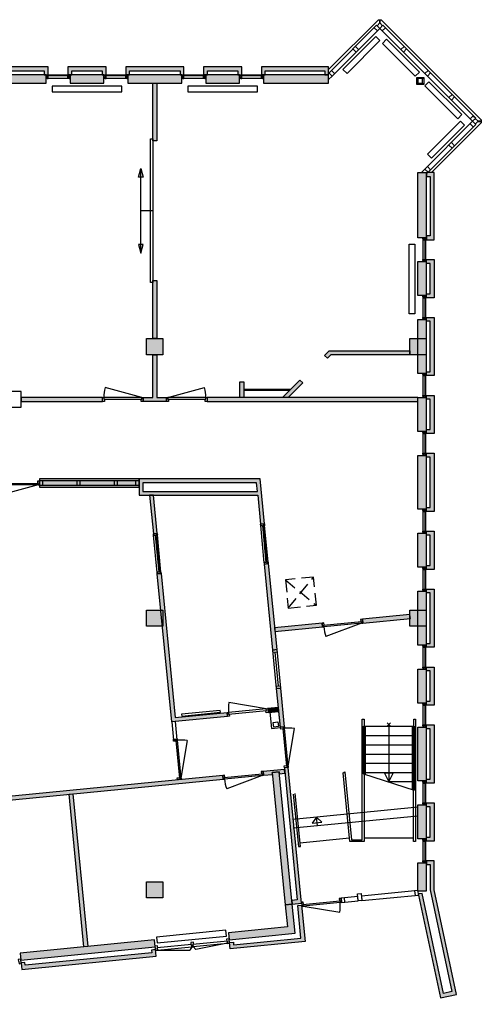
# Model space of a CAD drawing. Header units: millimetres. Extents: x 64796 to 111488, y -29982 to -2511.
# Tile 3 of 3: x 99581 to 111488, y -27883 to -2511. Entities that reach past the tile are written whole.
import ezdxf

# ---------------------------------------------------------------- set-up
doc = ezdxf.new("R2010")
doc.units = ezdxf.units.MM
doc.header["$LTSCALE"] = 100
for name, pattern in [('DASHDOTX2', [50.8, 25.4, -12.7, 0, -12.7]), ('DASHED2', [9.525, 6.35, -3.175]), ('HIDDEN2', [4.7625, 3.175, -1.5875])]:
    doc.linetypes.add(name, pattern=pattern)
for name, color, linetype in [('AA21----_BUITENWAND', 252, 'Continuous'), ('AA22----_BINNENWAND', 254, 'Continuous'), ('AA28----_KONSTRUKTIE', 8, 'Continuous'), ('AL21----_BUITENWAND', 3, 'Continuous'), ('AL22----_BINNENWAND', 2, 'Continuous'), ('AL24----_TRAPPEN', 7, 'Continuous'), ('AL28----_KONSTRUKTIE', 3, 'Continuous'), ('AL31----_BUITENKOZIJNEN', 1, 'Continuous'), ('AL32----_BINNENKOZIJNEN', 7, 'Continuous'), ('AL33----_VLOEROPENINGEN', 8, 'HIDDEN2'), ('AL51----_RADIATOREN', 8, 'Continuous')]:
    doc.layers.add(name, color=color, linetype=linetype)

# ---------------------------------------------------------------- blocks, each defined once
blk = doc.blocks.new('*U8')
at = {"layer": 'AL32----_BINNENKOZIJNEN'}
for points in [[(-1050, -50), (-1015, -50), (-1015, -9), (-1000, -9), (-1000, 50), (-1050, 50)], [(-50, 50), (-50, -9), (-35, -9), (-35, -50), (0, -50), (0, 50)], [(-1015, -9), (-35, -9), (-35, -50), (-1015, -50)]]:
    blk.add_lwpolyline(points, close=True, dxfattribs=at)
blk.add_lwpolyline([(-35, -50), (-982, -304)], dxfattribs=at)
blk.add_arc((-35, -50), 980, 179.9962, 195, dxfattribs=at)
blk = doc.blocks.new('*U6')
at = {"layer": 'AL32----_BINNENKOZIJNEN'}
blk.add_lwpolyline([(-35, 50), (-982, 304)], dxfattribs=at)
for points in [[(-1050, 50), (-1015, 50), (-1015, 9), (-1000, 9), (-1000, -50), (-1050, -50)], [(-1015, 9), (-35, 9), (-35, 50), (-1015, 50)], [(-50, -50), (-50, 9), (-35, 9), (-35, 50), (0, 50), (0, -50)]]:
    blk.add_lwpolyline(points, close=True, dxfattribs=at)
blk.add_arc((-35, 50), 980, 165, 180.0038, dxfattribs=at)
blk = doc.blocks.new('*U10')
at = {"layer": 'AL32----_BINNENKOZIJNEN'}
for points in [[(-1030, -50), (-995, -50), (-995, -9), (-980, -9), (-980, 50), (-1030, 50)], [(-1030, 50), (-995, 50), (-995, 9), (-980, 9), (-980, -50), (-1030, -50)], [(-995, 9), (-35, 9), (-35, 50), (-995, 50)], [(-50, 50), (-50, -9), (-35, -9), (-35, -50), (0, -50), (0, 50)], [(-50, -50), (-50, 9), (-35, 9), (-35, 50), (0, 50), (0, -50)], [(-995, -9), (-35, -9), (-35, -50), (-995, -50)]]:
    blk.add_lwpolyline(points, close=True, dxfattribs=at)
blk = doc.blocks.new('*U13')
at = {"layer": 'AL31----_BUITENKOZIJNEN'}
for points in [[(-1030, -50), (-995, -50), (-995, -9), (-980, -9), (-980, 50), (-1030, 50)], [(-50, 50), (-50, -9), (-35, -9), (-35, -50), (0, -50), (0, 50)], [(-995, -9), (-35, -9), (-35, -50), (-995, -50)]]:
    blk.add_lwpolyline(points, close=True, dxfattribs=at)
blk.add_lwpolyline([(-995, -50), (-68, -298)], dxfattribs=at)
blk.add_arc((-995, -50), 960, 345, 0, dxfattribs=at)
blk = doc.blocks.new('*U14')
at = {"layer": 'AL32----_BINNENKOZIJNEN'}
blk.add_lwpolyline([(-1015, 50), (-68, 304)], dxfattribs=at)
for points in [[(-1050, 50), (-1015, 50), (-1015, 9), (-1000, 9), (-1000, -50), (-1050, -50)], [(-1015, 9), (-35, 9), (-35, 50), (-1015, 50)], [(-50, -50), (-50, 9), (-35, 9), (-35, 50), (0, 50), (0, -50)]]:
    blk.add_lwpolyline(points, close=True, dxfattribs=at)
blk.add_arc((-1015, 50), 980, 359.9962, 15, dxfattribs=at)
blk = doc.blocks.new('33_kruipluik_730x730')
at = {"layer": 'AL33----_VLOEROPENINGEN', "linetype": 'DASHED2', "ltscale": 0.5}
for p, q in [((-365, 365), (365, -365)), ((-365, -365), (365, 365))]:
    blk.add_line(p, q, dxfattribs=at)
at = {"layer": 'AL33----_VLOEROPENINGEN'}
blk.add_lwpolyline([(-365, 365), (-365, -365), (365, -365), (365, 365)], close=True, dxfattribs=at)

msp = doc.modelspace()

# ---------------------------------------------------------------- hatches: boundary and pattern name
at = {"layer": 'AA21----_BUITENWAND'}
h = msp.add_hatch(color=256, dxfattribs=at)
h.paths.add_polyline_path([(68816, -3727), (68816, -3928), (68716, -3928), (68716, -3827), (68061, -3827), (65444, -3270), (65397, -3491), (67990, -4043), (67990, -4145), (65279, -3568), (65367, -3152), (68071, -3727)])
h.paths.add_polyline_path([(69324, -3727), (69324, -3928), (69424, -3928), (69424, -3827), (70208, -3827), (70208, -3928), (70308, -3928), (70308, -3727)])
h.paths.add_polyline_path([(70816, -3727), (70816, -3928), (70916, -3928), (70916, -3827), (72216, -3827), (72216, -3928), (72316, -3928), (72316, -3727)])
h.paths.add_polyline_path([(72824, -3727), (72824, -3928), (72924, -3928), (72924, -3827), (73708, -3827), (73708, -3928), (73808, -3928), (73808, -3727)])
h.paths.add_polyline_path([(74316, -3727), (74316, -3928), (74416, -3928), (74416, -3827), (75716, -3827), (75716, -3928), (75816, -3928), (75816, -3727)])
h.paths.add_polyline_path([(76324, -3727), (76324, -3928), (76424, -3928), (76424, -3827), (77208, -3827), (77208, -3928), (77308, -3928), (77308, -3727)])
h.paths.add_polyline_path([(77816, -3727), (77816, -3928), (77916, -3928), (77916, -3827), (79216, -3827), (79216, -3928), (79316, -3928), (79316, -3727)])
h.paths.add_polyline_path([(79824, -3727), (79824, -3928), (79924, -3928), (79924, -3827), (80708, -3827), (80708, -3928), (80808, -3928), (80808, -3727)])
h.paths.add_polyline_path([(81316, -3727), (81316, -3928), (81416, -3928), (81416, -3827), (82716, -3827), (82716, -3928), (82816, -3928), (82816, -3727)])
h.paths.add_polyline_path([(83324, -3727), (83324, -3928), (83424, -3928), (83424, -3827), (84208, -3827), (84208, -3928), (84308, -3928), (84308, -3727)])
h.paths.add_polyline_path([(84816, -3727), (84816, -3928), (84916, -3928), (84916, -3827), (86216, -3827), (86216, -3928), (86316, -3928), (86316, -3727)])
h.paths.add_polyline_path([(105816, -3727), (105816, -3928), (105916, -3928), (105916, -3827), (107449, -3827), (107449, -3928), (107549, -3928), (107549, -3727)])
h.paths.add_polyline_path([(102316, -3727), (102316, -3928), (102416, -3928), (102416, -3827), (103716, -3827), (103716, -3928), (103816, -3928), (103816, -3727)])
h.paths.add_polyline_path([(98816, -3727), (98816, -3928), (98916, -3928), (98916, -3827), (100216, -3827), (100216, -3928), (100316, -3928), (100316, -3727)])
h.paths.add_polyline_path([(95316, -3727), (95316, -3928), (95416, -3928), (95416, -3827), (96716, -3827), (96716, -3928), (96816, -3928), (96816, -3727)])
h.paths.add_polyline_path([(91816, -3727), (91816, -3928), (91916, -3928), (91916, -3827), (93216, -3827), (93216, -3928), (93316, -3928), (93316, -3727)])
h.paths.add_polyline_path([(88316, -3727), (88316, -3928), (88416, -3928), (88416, -3827), (89716, -3827), (89716, -3928), (89816, -3928), (89816, -3727)])
h.paths.add_polyline_path([(104324, -3727), (104324, -3928), (104424, -3928), (104424, -3827), (105208, -3827), (105208, -3928), (105308, -3928), (105308, -3727)])
h.paths.add_polyline_path([(100824, -3727), (100824, -3928), (100924, -3928), (100924, -3827), (101708, -3827), (101708, -3928), (101808, -3928), (101808, -3727)])
h.paths.add_polyline_path([(97324, -3727), (97324, -3928), (97424, -3928), (97424, -3827), (98208, -3827), (98208, -3928), (98308, -3928), (98308, -3727)])
h.paths.add_polyline_path([(93824, -3727), (93824, -3928), (93924, -3928), (93924, -3827), (94708, -3827), (94708, -3928), (94808, -3928), (94808, -3727)])
h.paths.add_polyline_path([(90324, -3727), (90324, -3928), (90424, -3928), (90424, -3827), (91208, -3827), (91208, -3928), (91308, -3928), (91308, -3727)])
h.paths.add_polyline_path([(86824, -3727), (86824, -3928), (86924, -3928), (86924, -3827), (87708, -3827), (87708, -3928), (87808, -3928), (87808, -3727)])
h.paths.add_polyline_path([(110272, -24183), (110071, -24183), (110071, -24283), (110172, -24283), (110172, -24933), (110730, -27554), (110508, -27601), (109960, -25026), (109864, -25035), (109868, -25072), (110431, -27720), (110847, -27631), (110272, -24933)])
h.paths.add_polyline_path([(110272, -22183), (110071, -22183), (110071, -22083), (110172, -22083), (110172, -20783), (110071, -20783), (110071, -20683), (110272, -20683)])
h.paths.add_polyline_path([(110272, -18683), (110071, -18683), (110071, -18583), (110172, -18583), (110172, -17283), (110071, -17283), (110071, -17183), (110272, -17183)])
h.paths.add_polyline_path([(110272, -15183), (110071, -15183), (110071, -15083), (110172, -15083), (110172, -13783), (110071, -13783), (110071, -13683), (110272, -13683)])
h.paths.add_polyline_path([(110272, -11683), (110071, -11683), (110071, -11583), (110172, -11583), (110172, -10283), (110071, -10283), (110071, -10183), (110272, -10183)])
h.paths.add_polyline_path([(110272, -23675), (110071, -23675), (110071, -23575), (110172, -23575), (110172, -22791), (110071, -22791), (110071, -22691), (110272, -22691)])
h.paths.add_polyline_path([(110272, -20175), (110071, -20175), (110071, -20075), (110172, -20075), (110172, -19291), (110071, -19291), (110071, -19191), (110272, -19191)])
h.paths.add_polyline_path([(110272, -16675), (110071, -16675), (110071, -16575), (110172, -16575), (110172, -15791), (110071, -15791), (110071, -15691), (110272, -15691)])
h.paths.add_polyline_path([(110272, -13175), (110071, -13175), (110071, -13075), (110172, -13075), (110172, -12291), (110071, -12291), (110071, -12191), (110272, -12191)])
h.paths.add_polyline_path([(110272, -9675), (110071, -9675), (110071, -9575), (110172, -9575), (110172, -8791), (110071, -8791), (110071, -8691), (110272, -8691)])
h.paths.add_polyline_path([(110272, -6450), (110071, -6450), (110071, -6550), (110172, -6550), (110172, -8083), (110071, -8083), (110071, -8183), (110272, -8183)])
h.paths.add_polyline_path([(105009, -26457), (104992, -26287), (105092, -26278), (105099, -26347), (106836, -26178), (106754, -25339), (106853, -25329), (106945, -26268)])
h.paths.add_polyline_path([(103097, -26643), (103080, -26474), (102981, -26484), (102988, -26554), (99724, -26872), (99717, -26803), (99618, -26813), (99634, -26982)])
h.paths.add_polyline_path([(97722, -27169), (97706, -26999), (97606, -27009), (97613, -27079), (94350, -27398), (94343, -27328), (94243, -27338), (94260, -27507)])
h.paths.add_polyline_path([(92348, -27694), (92332, -27524), (92232, -27534), (92239, -27604), (90502, -27774), (90408, -26817), (90309, -26826), (90412, -27883)])
h.paths.add_polyline_path([(67860, -9699), (67960, -9699), (67960, -7467), (68016, -7467), (68016, -7367), (67860, -7367)])
h = msp.add_hatch(color=256, dxfattribs=at)
h.paths.add_polyline_path([(105871, -3933), (105871, -4147), (107549, -4147), (107549, -3933)])
h.paths.add_polyline_path([(102371, -3933), (102371, -4147), (103761, -4147), (103761, -3933)])
h.paths.add_polyline_path([(98871, -3933), (98871, -4147), (100261, -4147), (100261, -3933)])
h.paths.add_polyline_path([(95371, -3933), (95371, -4147), (96761, -4147), (96761, -3933)])
h.paths.add_polyline_path([(91871, -3933), (91871, -4147), (93261, -4147), (93261, -3933)])
h.paths.add_polyline_path([(88371, -3933), (88371, -4147), (89761, -4147), (89761, -3933)])
h.paths.add_polyline_path([(84871, -3933), (84871, -4147), (86261, -4147), (86261, -3933)])
h.paths.add_polyline_path([(81371, -3933), (81371, -4147), (82761, -4147), (82761, -3933)])
h.paths.add_polyline_path([(77871, -3933), (77871, -4147), (79261, -4147), (79261, -3933)])
h.paths.add_polyline_path([(74371, -3933), (74371, -4147), (75761, -4147), (75761, -3933)])
h.paths.add_polyline_path([(70871, -3933), (70871, -4147), (72261, -4147), (72261, -3933)])
h.paths.add_polyline_path([(104379, -3933), (104379, -4147), (105253, -4147), (105253, -3933)])
h.paths.add_polyline_path([(100879, -3933), (100879, -4147), (101753, -4147), (101753, -3933)])
h.paths.add_polyline_path([(97379, -3933), (97379, -4147), (98253, -4147), (98253, -3933)])
h.paths.add_polyline_path([(93879, -3933), (93879, -4147), (94753, -4147), (94753, -3933)])
h.paths.add_polyline_path([(90379, -3933), (90379, -4147), (91253, -4147), (91253, -3933)])
h.paths.add_polyline_path([(86879, -3933), (86879, -4147), (87753, -4147), (87753, -3933)])
h.paths.add_polyline_path([(83379, -3933), (83379, -4147), (84253, -4147), (84253, -3933)])
h.paths.add_polyline_path([(79879, -3933), (79879, -4147), (80753, -4147), (80753, -3933)])
h.paths.add_polyline_path([(76379, -3933), (76379, -4147), (77253, -4147), (77253, -3933)])
h.paths.add_polyline_path([(72879, -3933), (72879, -4147), (73753, -4147), (73753, -3933)])
h.paths.add_polyline_path([(69379, -3933), (69379, -4147), (70253, -4147), (70253, -3933)])
h.paths.add_polyline_path([(66066, -9341), (64796, -9341), (64796, -9711), (65696, -9711), (65696, -17136), (66066, -17131)])
h.paths.add_polyline_path([(65696, -19131), (65696, -24311), (65196, -24311), (65196, -24551), (66066, -24551), (66066, -19131)])
h.paths.add_polyline_path([(65696, -25821), (66066, -25821), (66066, -26921), (65066, -26921), (65066, -26551), (65696, -26551)])
h = msp.add_hatch(color=256, dxfattribs=at)
h.paths.add_polyline_path([(90369, -26418), (90393, -26657), (90612, -26636), (90588, -26397)], flags=16)
h.paths.add_polyline_path([(92307, -27276), (92325, -27455), (90707, -27613), (90621, -26735), (90303, -26767), (90260, -26329), (90678, -26288), (90789, -27424)])
h.paths.add_polyline_path([(94219, -27089), (94237, -27268), (97699, -26930), (97682, -26751)])
h.paths.add_polyline_path([(99594, -26564), (99611, -26743), (103074, -26405), (103056, -26225)])
h.paths.add_polyline_path([(106610, -25303), (106431, -25321), (106486, -25890), (104968, -26039), (104985, -26218), (106683, -26052)])
h.paths.add_polyline_path([(109852, -24238), (110066, -24238), (110066, -24964), (109852, -24964)])
h.paths.add_polyline_path([(109852, -20738), (110066, -20738), (110066, -22128), (109852, -22128)])
h.paths.add_polyline_path([(109852, -17238), (110066, -17238), (110066, -18628), (109852, -18628)])
h.paths.add_polyline_path([(109852, -13738), (110066, -13738), (110066, -15128), (109852, -15128)])
h.paths.add_polyline_path([(109852, -10238), (110066, -10238), (110066, -11628), (109852, -11628)])
h.paths.add_polyline_path([(109852, -22746), (110066, -22746), (110066, -23620), (109852, -23620)])
h.paths.add_polyline_path([(109852, -19246), (110066, -19246), (110066, -20120), (109852, -20120)])
h.paths.add_polyline_path([(109852, -15746), (110066, -15746), (110066, -16620), (109852, -16620)])
h.paths.add_polyline_path([(109852, -12246), (110066, -12246), (110066, -13120), (109852, -13120)])
h.paths.add_polyline_path([(109852, -8746), (110066, -8746), (110066, -9620), (109852, -9620)])
h.paths.add_polyline_path([(109852, -6450), (110066, -6450), (110066, -8128), (109852, -8128)])
at = {"layer": 'AA22----_BINNENWAND'}
for points in [[(103015, -4147), (103116, -4147), (103116, -5635), (103016, -5635)], [(103016, -9235), (103116, -9235), (103116, -10723), (103016, -10723)], [(103016, -11143), (103116, -11143), (103116, -12246), (103366, -12246), (103366, -12346), (102766, -12346), (102766, -12246), (103016, -12246)], [(109646, -11043), (109646, -11143), (107605, -11143), (107518, -11230), (107447, -11160), (107563, -11043)], [(105260, -12246), (105260, -11846), (105360, -11846), (105360, -12246)], [(106360, -12246), (106811, -11796), (106881, -11867), (106502, -12246)], [(99616, -12246), (99616, -12346), (101716, -12346), (101716, -12246)], [(104416, -12246), (104416, -12346), (109852, -12346), (109852, -12246)], [(100090, -14346), (100090, -14556), (102659, -14556), (102659, -14346)], [(102932, -14766), (103029, -15762), (103129, -15753), (103032, -14766)], [(105894, -16537), (105993, -16528), (106210, -18744), (106111, -18754)], [(103129, -16787), (103229, -16778), (103592, -20495), (104932, -20366), (104941, -20465), (103502, -20606)], [(108424, -17958), (108433, -18058), (109657, -17938), (109647, -17838)], [(106155, -18180), (106165, -18279), (107388, -18160), (107379, -18060)], [(106208, -19749), (106307, -19739), (106405, -20734), (106305, -20744)], [(105977, -20264), (105986, -20363), (106265, -20336), (106255, -20236)], [(106102, -21960), (106097, -21910), (106276, -21892), (106281, -21942), (106421, -21928), (106411, -21829), (105864, -21882), (105873, -21982)]]:
    msp.add_hatch(color=256, dxfattribs=at).paths.add_polyline_path(points)
h = msp.add_hatch(color=256, dxfattribs=at)
h.paths.add_polyline_path([(102759, -14446), (102759, -14666), (105711, -14666), (105690, -14446)], flags=16)
h.paths.add_polyline_path([(102659, -14346), (102659, -14766), (105721, -14766), (105794, -15512), (105893, -15503), (105780, -14346)])
h = msp.add_hatch(color=256, dxfattribs=at)
h.paths.add_polyline_path([(106507, -21779), (106407, -21789), (106739, -25190), (106600, -25204), (106610, -25303), (106849, -25280)])
h.paths.add_polyline_path([(106610, -25303), (106276, -21892), (106097, -21910), (106431, -25321)])
h = msp.add_hatch(color=256, dxfattribs=at)
h.paths.add_polyline_path([(95775, -24712), (95874, -24702), (96090, -26906), (95990, -26916)])
h.paths.add_polyline_path([(95606, -22985), (95706, -22975), (95772, -23657), (95673, -23667)])
h.paths.add_polyline_path([(90395, -23394), (90405, -23493), (95794, -22967), (95785, -22867)])
h.paths.add_polyline_path([(100854, -22472), (100954, -22463), (101338, -26393), (101238, -26404)])
h.paths.add_polyline_path([(96830, -22765), (96839, -22865), (104828, -22082), (104819, -21984)])
at = {"layer": 'AA28----_KONSTRUKTIE'}
h = msp.add_hatch(color=256, dxfattribs=at)
h.dxf.hatch_style = 1
h.paths.add_polyline_path([(102856, -10723), (102856, -11143), (103276, -11143), (103276, -10723)])
h = msp.add_hatch(color=256, dxfattribs=at)
h.dxf.hatch_style = 1
h.paths.add_polyline_path([(109646, -10723), (109646, -11143), (110066, -11143), (110066, -10723)])
h = msp.add_hatch(color=256, dxfattribs=at)
h.dxf.hatch_style = 1
h.paths.add_polyline_path([(102856, -17723), (102856, -18143), (103276, -18143), (103276, -17723)])
h = msp.add_hatch(color=256, dxfattribs=at)
h.dxf.hatch_style = 1
h.paths.add_polyline_path([(109646, -17723), (109646, -18143), (110066, -18143), (110066, -17723)])
h = msp.add_hatch(color=256, dxfattribs=at)
h.dxf.hatch_style = 1
h.paths.add_polyline_path([(102856, -24723), (102856, -25143), (103276, -25143), (103276, -24723)])

# ---------------------------------------------------------------- linework, layer by layer
at = {"layer": 'AL21----_BUITENWAND'}
for points in [[(98816, -3727), (98816, -3928), (98916, -3928), (98916, -3827), (100216, -3827), (100216, -3928), (100316, -3928), (100316, -3727)], [(100824, -3727), (100824, -3928), (100924, -3928), (100924, -3827), (101708, -3827), (101708, -3928), (101808, -3928), (101808, -3727)], [(102316, -3727), (102316, -3928), (102416, -3928), (102416, -3827), (103716, -3827), (103716, -3928), (103816, -3928), (103816, -3727)], [(104324, -3727), (104324, -3928), (104424, -3928), (104424, -3827), (105208, -3827), (105208, -3928), (105308, -3928), (105308, -3727)], [(105816, -3727), (105816, -3928), (105916, -3928), (105916, -3827), (107449, -3827), (107449, -3928), (107549, -3928), (107549, -3727)], [(98871, -3933), (98871, -4147), (100261, -4147), (100261, -3933)], [(100879, -3933), (100879, -4147), (101753, -4147), (101753, -3933)], [(102371, -3933), (102371, -4147), (103761, -4147), (103761, -3933)], [(104379, -3933), (104379, -4147), (105253, -4147), (105253, -3933)], [(105871, -3933), (105871, -4147), (107549, -4147), (107549, -3933)], [(109852, -6450), (110066, -6450), (110066, -8128), (109852, -8128)], [(110272, -6450), (110071, -6450), (110071, -6550), (110172, -6550), (110172, -8083), (110071, -8083), (110071, -8183), (110272, -8183)], [(109852, -8746), (110066, -8746), (110066, -9620), (109852, -9620)], [(110272, -9675), (110071, -9675), (110071, -9575), (110172, -9575), (110172, -8791), (110071, -8791), (110071, -8691), (110272, -8691)], [(109852, -10238), (110066, -10238), (110066, -11628), (109852, -11628)], [(110272, -11683), (110071, -11683), (110071, -11583), (110172, -11583), (110172, -10283), (110071, -10283), (110071, -10183), (110272, -10183)], [(109852, -12246), (110066, -12246), (110066, -13120), (109852, -13120)], [(110272, -13175), (110071, -13175), (110071, -13075), (110172, -13075), (110172, -12291), (110071, -12291), (110071, -12191), (110272, -12191)], [(110272, -15183), (110071, -15183), (110071, -15083), (110172, -15083), (110172, -13783), (110071, -13783), (110071, -13683), (110272, -13683)], [(109852, -13738), (110066, -13738), (110066, -15128), (109852, -15128)], [(110272, -16675), (110071, -16675), (110071, -16575), (110172, -16575), (110172, -15791), (110071, -15791), (110071, -15691), (110272, -15691)], [(109852, -15746), (110066, -15746), (110066, -16620), (109852, -16620)], [(109852, -17238), (110066, -17238), (110066, -18628), (109852, -18628)], [(110272, -18683), (110071, -18683), (110071, -18583), (110172, -18583), (110172, -17283), (110071, -17283), (110071, -17183), (110272, -17183)], [(109852, -19246), (110066, -19246), (110066, -20120), (109852, -20120)], [(110272, -20175), (110071, -20175), (110071, -20075), (110172, -20075), (110172, -19291), (110071, -19291), (110071, -19191), (110272, -19191)], [(109852, -20738), (110066, -20738), (110066, -22128), (109852, -22128)], [(110272, -22183), (110071, -22183), (110071, -22083), (110172, -22083), (110172, -20783), (110071, -20783), (110071, -20683), (110272, -20683)], [(109852, -22746), (110066, -22746), (110066, -23620), (109852, -23620)], [(110272, -23675), (110071, -23675), (110071, -23575), (110172, -23575), (110172, -22791), (110071, -22791), (110071, -22691), (110272, -22691)], [(109852, -24238), (110066, -24238), (110066, -24964), (109852, -24964)], [(110272, -24183), (110071, -24183), (110071, -24283), (110172, -24283), (110172, -24933), (110730, -27554), (110508, -27601), (109960, -25026), (109864, -25035), (109868, -25072), (110431, -27720), (110847, -27631), (110272, -24933)], [(106610, -25303), (106431, -25321), (106486, -25890), (104968, -26039), (104985, -26218), (106683, -26052)], [(105009, -26457), (104992, -26287), (105092, -26278), (105099, -26347), (106836, -26178), (106754, -25339), (106853, -25329), (106945, -26268)], [(99594, -26564), (99611, -26743), (103074, -26405), (103056, -26225)], [(103097, -26643), (103080, -26474), (102981, -26484), (102988, -26554), (99724, -26872), (99717, -26803), (99618, -26813), (99634, -26982)]]:
    msp.add_lwpolyline(points, close=True, dxfattribs=at)
at = {"layer": 'AL22----_BINNENWAND'}
for points in [[(103015, -4147), (103116, -4147), (103116, -5635), (103016, -5635)], [(103016, -9235), (103116, -9235), (103116, -10723), (103016, -10723)], [(103016, -11143), (103116, -11143), (103116, -12246), (103366, -12246), (103366, -12346), (102766, -12346), (102766, -12246), (103016, -12246)], [(109646, -11043), (109646, -11143), (107605, -11143), (107518, -11230), (107447, -11160), (107563, -11043)], [(105260, -12246), (105260, -11846), (105360, -11846), (105360, -12246)], [(106360, -12246), (106811, -11796), (106881, -11867), (106502, -12246)], [(99616, -12246), (99616, -12346), (101716, -12346), (101716, -12246)], [(104416, -12246), (104416, -12346), (109852, -12346), (109852, -12246)], [(100090, -14346), (100090, -14556), (102659, -14556), (102659, -14346)], [(102659, -14346), (102659, -14766), (105721, -14766), (105794, -15512), (105893, -15503), (105780, -14346)], [(102759, -14446), (102759, -14666), (105711, -14666), (105690, -14446)], [(102932, -14766), (103029, -15762), (103129, -15753), (103032, -14766)], [(105894, -16537), (105993, -16528), (106210, -18744), (106111, -18754)], [(103129, -16787), (103229, -16778), (103592, -20495), (104932, -20366), (104941, -20465), (103502, -20606)], [(108424, -17958), (108433, -18058), (109657, -17938), (109647, -17838)], [(106155, -18180), (106165, -18279), (107388, -18160), (107379, -18060)], [(106208, -19749), (106307, -19739), (106405, -20734), (106305, -20744)], [(105977, -20264), (105986, -20363), (106265, -20336), (106255, -20236)], [(106507, -21779), (106407, -21789), (106739, -25190), (106600, -25204), (106610, -25303), (106849, -25280)], [(96830, -22765), (96839, -22865), (104828, -22082), (104819, -21984)], [(106411, -21829), (105864, -21882), (105873, -21982), (106102, -21960), (106097, -21910), (106276, -21892), (106281, -21942), (106421, -21928)], [(106610, -25303), (106276, -21892), (106097, -21910), (106431, -25321)], [(100854, -22472), (100954, -22463), (101338, -26393), (101238, -26404)]]:
    msp.add_lwpolyline(points, close=True, dxfattribs=at)
for points in [[(105360, -12031), (106575, -12031)], [(105360, -12061), (106545, -12061)]]:
    msp.add_lwpolyline(points, dxfattribs=at)
at = {"layer": 'AL24----_TRAPPEN'}
for points in [[(108412, -20536), (108462, -20536), (108462, -23691), (108094, -23691), (107921, -21917), (107969, -21896), (108139, -23641), (108412, -23641)], [(109750, -20536), (109792, -20536), (109792, -23691), (109742, -23691)], [(108452, -20713), (108492, -20713), (108492, -21957), (108452, -21944)], [(109712, -20713), (109752, -20713), (109752, -22361), (109712, -22348)]]:
    msp.add_lwpolyline(points, close=True, dxfattribs=at)
for points in [[(108492, -20713), (109712, -20713)], [(109102, -20673), (109102, -22153), (109217, -21923), (108987, -21923), (109102, -22153)], [(109062, -20633), (109142, -20713)], [(109142, -20633), (109062, -20713)], [(108452, -20913), (108492, -20913)], [(108492, -20953), (109712, -20953)], [(109712, -20913), (109752, -20913)], [(108492, -21193), (109712, -21193)], [(108492, -21433), (109712, -21433)], [(108492, -21673), (109712, -21673)], [(108492, -21913), (109712, -21913)], [(109712, -22153), (109102, -22153)], [(106638, -22470), (106770, -23820), (106820, -23816), (106686, -22449)], [(109852, -22803), (106637, -23117)], [(109852, -23034), (106637, -23348)], [(107261, -23288), (107238, -23059), (107128, -23215), (107377, -23191), (107238, -23059)], [(106810, -23718), (108084, -23594)], [(108462, -23594), (109742, -23593)]]:
    msp.add_lwpolyline(points, dxfattribs=at)
at = {"layer": 'AL24----_TRAPPEN', "linetype": 'DASHDOTX2'}
msp.add_lwpolyline([(108452, -21944), (109757, -22363)], dxfattribs=at)
at = {"layer": 'AL28----_KONSTRUKTIE'}
for points in [[(109821, -3998), (110001, -3998), (110001, -4178), (109821, -4178)], [(109851, -4028), (109851, -4148), (109971, -4148), (109971, -4028)], [(102856, -10723), (103276, -10723), (103276, -11143), (102856, -11143)], [(109646, -10723), (110066, -10723), (110066, -11143), (109646, -11143)], [(102856, -17723), (103276, -17723), (103276, -18143), (102856, -18143)], [(109646, -17723), (110066, -17723), (110066, -18143), (109646, -18143)], [(106122, -20619), (106241, -20607), (106253, -20727), (106134, -20738)], [(102856, -24723), (103276, -24723), (103276, -25143), (102856, -25143)]]:
    msp.add_lwpolyline(points, close=True, dxfattribs=at)
for points in [[(109851, -4028), (109821, -3998)], [(109971, -4028), (110001, -3998)], [(109851, -4148), (109821, -4178)], [(109971, -4148), (110001, -4178)]]:
    msp.add_lwpolyline(points, dxfattribs=at)
at = {"layer": 'AL31----_BUITENKOZIJNEN'}
for points in [[(107549, -3795), (108833, -2511), (108866, -2511), (108866, -2596)], [(108866, -2511), (108870, -2511)], [(108870, -2596), (108870, -2511), (108904, -2511), (111488, -5095), (111488, -5128), (111403, -5128)], [(108725, -2719), (108806, -2800)], [(108799, -2666), (108869, -2596), (108939, -2666)], [(108177, -3266), (108258, -3347)], [(108241, -3203), (108321, -3283)], [(100845, -3944), (100295, -3944)], [(100845, -3961), (100295, -3961)], [(100316, -4018), (100824, -4018)], [(102337, -3944), (101787, -3944)], [(102337, -3961), (101787, -3961)], [(101808, -4018), (102316, -4018)], [(104345, -3944), (103795, -3944)], [(104345, -3961), (103795, -3961)], [(103816, -4018), (104324, -4018)], [(105837, -3944), (105287, -3944)], [(105837, -3961), (105287, -3961)], [(105308, -4018), (105816, -4018)], [(107559, -3884), (107640, -3965)], [(107623, -3821), (107703, -3901)], [(111333, -5060), (111403, -5130), (111333, -5200)], [(111263, -5130), (109946, -6450), (110105, -6450), (111344, -5211), (111263, -5130)], [(111403, -5132), (111488, -5132), (111488, -5165), (110204, -6450)], [(111199, -5194), (111280, -5274)], [(111488, -5128), (111488, -5132)], [(110653, -5742), (110733, -5822)], [(110716, -5677), (110796, -5758)], [(110099, -6296), (110178, -6376)], [(110035, -6360), (110115, -6440)], [(109981, -8183), (109981, -8691)], [(110038, -8712), (110038, -8162)], [(110055, -8712), (110055, -8162)], [(109981, -9675), (109981, -10183)], [(110038, -10204), (110038, -9654)], [(110055, -10204), (110055, -9654)], [(110038, -12212), (110038, -11662)], [(110055, -12212), (110055, -11662)], [(109981, -11683), (109981, -12191)], [(109981, -13175), (109981, -13683)], [(110038, -13704), (110038, -13154)], [(110055, -13704), (110055, -13154)], [(109981, -15183), (109981, -15691)], [(110038, -15712), (110038, -15162)], [(110055, -15712), (110055, -15162)], [(109981, -16675), (109981, -17183)], [(110038, -17204), (110038, -16654)], [(110055, -17204), (110055, -16654)], [(109981, -18683), (109981, -19191)], [(110038, -19212), (110038, -18662)], [(110055, -19212), (110055, -18662)], [(109981, -20175), (109981, -20683)], [(110038, -20704), (110038, -20154)], [(110055, -20704), (110055, -20154)], [(109981, -22183), (109981, -22691)], [(110038, -22712), (110038, -22162)], [(110055, -22712), (110055, -22162)], [(109981, -23675), (109981, -24183)], [(110038, -24204), (110038, -23654)], [(110055, -24204), (110055, -23654)], [(104942, -26307), (104122, -26469)], [(103134, -26484), (103969, -26484)], [(104019, -26398), (103969, -26484)], [(104056, -26394), (104122, -26469)]]:
    msp.add_lwpolyline(points, dxfattribs=at)
for points in [[(108869, -2736), (107640, -3965), (107549, -4055), (107549, -3894), (108788, -2655)], [(108869, -2736), (108949, -2655), (111344, -5050), (111263, -5130)], [(108869, -2736), (108949, -2655), (109013, -2719), (108932, -2800)], [(109415, -3283), (109496, -3202), (109560, -3266), (109479, -3346)], [(100261, -3933), (100291, -3933), (100291, -4008), (100267, -4008), (100267, -3998), (100261, -3998)], [(100291, -4008), (100291, -4018), (100286, -4018), (100286, -4023), (100261, -4023), (100261, -4018), (100263, -4008)], [(100316, -3967), (100296, -3967), (100296, -3977), (100291, -3977), (100291, -4023), (100316, -4023)], [(100824, -3967), (100844, -3967), (100844, -3977), (100849, -3977), (100849, -4023), (100824, -4023)], [(100879, -3933), (100849, -3933), (100849, -4008), (100873, -4008), (100873, -3998), (100879, -3998)], [(100849, -4008), (100849, -4018), (100854, -4018), (100854, -4023), (100879, -4023), (100879, -4018), (100877, -4008)], [(101753, -3933), (101783, -3933), (101783, -4008), (101759, -4008), (101759, -3998), (101753, -3998)], [(101783, -4008), (101783, -4018), (101778, -4018), (101778, -4023), (101753, -4023), (101753, -4018), (101755, -4008)], [(101808, -3967), (101788, -3967), (101788, -3977), (101783, -3977), (101783, -4023), (101808, -4023)], [(102316, -3967), (102336, -3967), (102336, -3977), (102341, -3977), (102341, -4023), (102316, -4023)], [(102371, -3933), (102341, -3933), (102341, -4008), (102365, -4008), (102365, -3998), (102371, -3998)], [(102341, -4008), (102341, -4018), (102346, -4018), (102346, -4023), (102371, -4023), (102371, -4018), (102369, -4008)], [(103761, -3933), (103791, -3933), (103791, -4008), (103767, -4008), (103767, -3998), (103761, -3998)], [(103791, -4008), (103791, -4018), (103786, -4018), (103786, -4023), (103761, -4023), (103761, -4018), (103763, -4008)], [(103816, -3967), (103796, -3967), (103796, -3977), (103791, -3977), (103791, -4023), (103816, -4023)], [(104324, -3967), (104344, -3967), (104344, -3977), (104349, -3977), (104349, -4023), (104324, -4023)], [(104379, -3933), (104349, -3933), (104349, -4008), (104373, -4008), (104373, -3998), (104379, -3998)], [(104349, -4008), (104349, -4018), (104354, -4018), (104354, -4023), (104379, -4023), (104379, -4018), (104377, -4008)], [(105253, -3933), (105283, -3933), (105283, -4008), (105259, -4008), (105259, -3998), (105253, -3998)], [(105283, -4008), (105283, -4018), (105278, -4018), (105278, -4023), (105253, -4023), (105253, -4018), (105255, -4008)], [(105308, -3967), (105288, -3967), (105288, -3977), (105283, -3977), (105283, -4023), (105308, -4023)], [(105816, -3967), (105836, -3967), (105836, -3977), (105841, -3977), (105841, -4023), (105816, -4023)], [(105871, -3933), (105841, -3933), (105841, -4008), (105865, -4008), (105865, -3998), (105871, -3998)], [(105841, -4008), (105841, -4018), (105846, -4018), (105846, -4023), (105871, -4023), (105871, -4018), (105869, -4008)], [(110034, -3901), (110115, -3821), (110178, -3884), (110098, -3965)], [(110653, -4520), (110733, -4439), (110797, -4503), (110716, -4584)], [(111199, -5067), (111280, -4986), (111344, -5050), (111263, -5130)], [(109991, -8158), (109981, -8158), (109981, -8153), (109976, -8153), (109976, -8128), (109981, -8128), (109991, -8130)], [(110032, -8183), (110032, -8163), (110022, -8163), (110022, -8158), (109976, -8158), (109976, -8183)], [(110066, -8128), (110066, -8158), (109991, -8158), (109991, -8134), (110001, -8134), (110001, -8128)], [(110032, -8691), (110032, -8711), (110022, -8711), (110022, -8716), (109976, -8716), (109976, -8691)], [(109991, -8716), (109981, -8716), (109981, -8721), (109976, -8721), (109976, -8746), (109981, -8746), (109991, -8744)], [(110066, -8746), (110066, -8716), (109991, -8716), (109991, -8740), (110001, -8740), (110001, -8746)], [(109991, -9650), (109981, -9650), (109981, -9645), (109976, -9645), (109976, -9620), (109981, -9620), (109991, -9622)], [(110066, -9620), (110066, -9650), (109991, -9650), (109991, -9626), (110001, -9626), (110001, -9620)], [(110032, -9675), (110032, -9655), (110022, -9655), (110022, -9650), (109976, -9650), (109976, -9675)], [(110032, -10183), (110032, -10203), (110022, -10203), (110022, -10208), (109976, -10208), (109976, -10183)], [(109991, -10208), (109981, -10208), (109981, -10213), (109976, -10213), (109976, -10238), (109981, -10238), (109991, -10236)], [(110066, -10238), (110066, -10208), (109991, -10208), (109991, -10232), (110001, -10232), (110001, -10238)], [(109991, -11658), (109981, -11658), (109981, -11653), (109976, -11653), (109976, -11628), (109981, -11628), (109991, -11630)], [(110032, -11683), (110032, -11663), (110022, -11663), (110022, -11658), (109976, -11658), (109976, -11683)], [(110066, -11628), (110066, -11658), (109991, -11658), (109991, -11634), (110001, -11634), (110001, -11628)], [(110032, -12191), (110032, -12211), (110022, -12211), (110022, -12216), (109976, -12216), (109976, -12191)], [(109991, -12216), (109981, -12216), (109981, -12221), (109976, -12221), (109976, -12246), (109981, -12246), (109991, -12244)], [(110066, -12246), (110066, -12216), (109991, -12216), (109991, -12240), (110001, -12240), (110001, -12246)], [(109991, -13150), (109981, -13150), (109981, -13145), (109976, -13145), (109976, -13120), (109981, -13120), (109991, -13122)], [(110032, -13175), (110032, -13155), (110022, -13155), (110022, -13150), (109976, -13150), (109976, -13175)], [(110066, -13120), (110066, -13150), (109991, -13150), (109991, -13126), (110001, -13126), (110001, -13120)], [(110032, -13683), (110032, -13703), (110022, -13703), (110022, -13708), (109976, -13708), (109976, -13683)], [(109991, -13708), (109981, -13708), (109981, -13713), (109976, -13713), (109976, -13738), (109981, -13738), (109991, -13736)], [(110066, -13738), (110066, -13708), (109991, -13708), (109991, -13732), (110001, -13732), (110001, -13738)], [(109991, -15158), (109981, -15158), (109981, -15153), (109976, -15153), (109976, -15128), (109981, -15128), (109991, -15130)], [(110032, -15183), (110032, -15163), (110022, -15163), (110022, -15158), (109976, -15158), (109976, -15183)], [(110066, -15128), (110066, -15158), (109991, -15158), (109991, -15134), (110001, -15134), (110001, -15128)], [(110032, -15691), (110032, -15711), (110022, -15711), (110022, -15716), (109976, -15716), (109976, -15691)], [(109991, -15716), (109981, -15716), (109981, -15721), (109976, -15721), (109976, -15746), (109981, -15746), (109991, -15744)], [(110066, -15746), (110066, -15716), (109991, -15716), (109991, -15740), (110001, -15740), (110001, -15746)], [(109991, -16650), (109981, -16650), (109981, -16645), (109976, -16645), (109976, -16620), (109981, -16620), (109991, -16622)], [(110032, -16675), (110032, -16655), (110022, -16655), (110022, -16650), (109976, -16650), (109976, -16675)], [(110066, -16620), (110066, -16650), (109991, -16650), (109991, -16626), (110001, -16626), (110001, -16620)], [(110032, -17183), (110032, -17203), (110022, -17203), (110022, -17208), (109976, -17208), (109976, -17183)], [(109991, -17208), (109981, -17208), (109981, -17213), (109976, -17213), (109976, -17238), (109981, -17238), (109991, -17236)], [(110066, -17238), (110066, -17208), (109991, -17208), (109991, -17232), (110001, -17232), (110001, -17238)], [(109991, -18658), (109981, -18658), (109981, -18653), (109976, -18653), (109976, -18628), (109981, -18628), (109991, -18630)], [(110032, -18683), (110032, -18663), (110022, -18663), (110022, -18658), (109976, -18658), (109976, -18683)], [(110066, -18628), (110066, -18658), (109991, -18658), (109991, -18634), (110001, -18634), (110001, -18628)], [(110032, -19191), (110032, -19211), (110022, -19211), (110022, -19216), (109976, -19216), (109976, -19191)], [(109991, -19216), (109981, -19216), (109981, -19221), (109976, -19221), (109976, -19246), (109981, -19246), (109991, -19244)], [(110066, -19246), (110066, -19216), (109991, -19216), (109991, -19240), (110001, -19240), (110001, -19246)], [(109991, -20150), (109981, -20150), (109981, -20145), (109976, -20145), (109976, -20120), (109981, -20120), (109991, -20122)], [(110032, -20175), (110032, -20155), (110022, -20155), (110022, -20150), (109976, -20150), (109976, -20175)], [(110066, -20120), (110066, -20150), (109991, -20150), (109991, -20126), (110001, -20126), (110001, -20120)], [(110032, -20683), (110032, -20703), (110022, -20703), (110022, -20708), (109976, -20708), (109976, -20683)], [(109991, -20708), (109981, -20708), (109981, -20713), (109976, -20713), (109976, -20738), (109981, -20738), (109991, -20736)], [(110066, -20738), (110066, -20708), (109991, -20708), (109991, -20732), (110001, -20732), (110001, -20738)], [(109991, -22158), (109981, -22158), (109981, -22153), (109976, -22153), (109976, -22128), (109981, -22128), (109991, -22130)], [(110032, -22183), (110032, -22163), (110022, -22163), (110022, -22158), (109976, -22158), (109976, -22183)], [(110066, -22128), (110066, -22158), (109991, -22158), (109991, -22134), (110001, -22134), (110001, -22128)], [(110032, -22691), (110032, -22711), (110022, -22711), (110022, -22716), (109976, -22716), (109976, -22691)], [(109991, -22716), (109981, -22716), (109981, -22721), (109976, -22721), (109976, -22746), (109981, -22746), (109991, -22744)], [(110066, -22746), (110066, -22716), (109991, -22716), (109991, -22740), (110001, -22740), (110001, -22746)], [(109991, -23650), (109981, -23650), (109981, -23645), (109976, -23645), (109976, -23620), (109981, -23620), (109991, -23622)], [(110032, -23675), (110032, -23655), (110022, -23655), (110022, -23650), (109976, -23650), (109976, -23675)], [(110066, -23620), (110066, -23650), (109991, -23650), (109991, -23626), (110001, -23626), (110001, -23620)], [(110032, -24183), (110032, -24203), (110022, -24203), (110022, -24208), (109976, -24208), (109976, -24183)], [(109991, -24208), (109981, -24208), (109981, -24213), (109976, -24213), (109976, -24238), (109981, -24238), (109991, -24236)], [(110066, -24238), (110066, -24208), (109991, -24208), (109991, -24232), (110001, -24232), (110001, -24238)], [(103071, -26381), (103082, -26494), (103134, -26489), (103128, -26430), (103143, -26429), (103138, -26374), (103071, -26381)], [(103128, -26430), (103134, -26484), (104019, -26398), (104014, -26344)], [(103994, -26291), (103999, -26345), (104014, -26344), (104020, -26403), (104057, -26399), (104051, -26340), (104066, -26339), (104061, -26284)], [(104051, -26340), (104056, -26394), (104942, -26307), (104937, -26254)], [(104916, -26200), (104922, -26255), (104937, -26254), (104942, -26312), (104994, -26307), (104983, -26194)], [(99542, -26726), (99547, -26780), (99562, -26779), (99568, -26838), (99620, -26832), (99609, -26719)]]:
    msp.add_lwpolyline(points, close=True, dxfattribs=at)
for points in [[(100291, -3933), (100316, -3933), (100316, -3934, -0.412471), (100313, -3937), (100300, -3937, 0.412471), (100295, -3942), (100295, -3970, -0.414214), (100292, -3973), (100291, -3973)], [(100849, -3933), (100824, -3933), (100824, -3934, 0.412471), (100826, -3937), (100840, -3937, -0.412471), (100845, -3942), (100845, -3970, 0.414214), (100847, -3973), (100849, -3973)], [(101783, -3933), (101808, -3933), (101808, -3935, -0.412471), (101805, -3937), (101792, -3937, 0.412471), (101787, -3942), (101787, -3971, -0.414214), (101784, -3973), (101783, -3973)], [(102341, -3933), (102316, -3933), (102316, -3935, 0.412471), (102318, -3937), (102332, -3937, -0.412471), (102337, -3942), (102337, -3971, 0.414214), (102339, -3973), (102341, -3973)], [(103791, -3933), (103816, -3933), (103816, -3934, -0.412471), (103813, -3937), (103800, -3937, 0.412471), (103795, -3942), (103795, -3970, -0.414214), (103792, -3973), (103791, -3973)], [(104349, -3933), (104324, -3933), (104324, -3934, 0.412471), (104326, -3937), (104340, -3937, -0.412471), (104345, -3942), (104345, -3970, 0.414214), (104347, -3973), (104349, -3973)], [(105283, -3933), (105308, -3933), (105308, -3934, -0.412471), (105305, -3937), (105292, -3937, 0.412471), (105287, -3942), (105287, -3970, -0.414214), (105284, -3973), (105283, -3973)], [(105841, -3933), (105816, -3933), (105816, -3934, 0.412471), (105818, -3937), (105832, -3937, -0.412471), (105837, -3942), (105837, -3970, 0.414214), (105839, -3973), (105841, -3973)], [(110066, -8158), (110066, -8183), (110065, -8183, -0.412471), (110062, -8181), (110062, -8167, 0.412471), (110057, -8162), (110029, -8162, -0.414214), (110026, -8160), (110026, -8158)], [(110066, -8716), (110066, -8691), (110065, -8691, 0.412471), (110062, -8694), (110062, -8707, -0.412471), (110057, -8712), (110029, -8712, 0.414214), (110026, -8715), (110026, -8716)], [(110066, -9650), (110066, -9675), (110064, -9675, -0.412471), (110062, -9673), (110062, -9659, 0.412471), (110057, -9654), (110028, -9654, -0.414214), (110026, -9652), (110026, -9650)], [(110066, -10208), (110066, -10183), (110064, -10183, 0.412471), (110062, -10186), (110062, -10199, -0.412471), (110057, -10204), (110028, -10204, 0.414214), (110026, -10207), (110026, -10208)], [(110066, -11658), (110066, -11683), (110064, -11683, -0.412471), (110062, -11681), (110062, -11667, 0.412471), (110057, -11662), (110028, -11662, -0.414214), (110026, -11660), (110026, -11658)], [(110066, -12216), (110066, -12191), (110064, -12191, 0.412471), (110062, -12194), (110062, -12207, -0.412471), (110057, -12212), (110028, -12212, 0.414214), (110026, -12215), (110026, -12216)], [(110066, -13150), (110066, -13175), (110064, -13175, -0.412471), (110062, -13173), (110062, -13159, 0.412471), (110057, -13154), (110028, -13154, -0.414214), (110026, -13152), (110026, -13150)], [(110066, -13708), (110066, -13683), (110064, -13683, 0.412471), (110062, -13686), (110062, -13699, -0.412471), (110057, -13704), (110028, -13704, 0.414214), (110026, -13707), (110026, -13708)], [(110066, -15158), (110066, -15183), (110065, -15183, -0.412471), (110062, -15181), (110062, -15167, 0.412471), (110057, -15162), (110029, -15162, -0.414214), (110026, -15160), (110026, -15158)], [(110066, -15716), (110066, -15691), (110065, -15691, 0.412471), (110062, -15694), (110062, -15707, -0.412471), (110057, -15712), (110029, -15712, 0.414214), (110026, -15715), (110026, -15716)], [(110066, -16650), (110066, -16675), (110064, -16675, -0.412471), (110062, -16673), (110062, -16659, 0.412471), (110057, -16654), (110028, -16654, -0.414214), (110026, -16652), (110026, -16650)], [(110066, -17208), (110066, -17183), (110064, -17183, 0.412471), (110062, -17186), (110062, -17199, -0.412471), (110057, -17204), (110028, -17204, 0.414214), (110026, -17207), (110026, -17208)], [(110066, -18658), (110066, -18683), (110065, -18683, -0.412471), (110062, -18681), (110062, -18667, 0.412471), (110057, -18662), (110029, -18662, -0.414214), (110026, -18660), (110026, -18658)], [(110066, -19216), (110066, -19191), (110065, -19191, 0.412471), (110062, -19194), (110062, -19207, -0.412471), (110057, -19212), (110029, -19212, 0.414214), (110026, -19215), (110026, -19216)], [(110066, -20150), (110066, -20175), (110064, -20175, -0.412471), (110062, -20173), (110062, -20159, 0.412471), (110057, -20154), (110028, -20154, -0.414214), (110026, -20152), (110026, -20150)], [(110066, -20708), (110066, -20683), (110064, -20683, 0.412471), (110062, -20686), (110062, -20699, -0.412471), (110057, -20704), (110028, -20704, 0.414214), (110026, -20707), (110026, -20708)], [(110066, -22158), (110066, -22183), (110065, -22183, -0.412471), (110062, -22181), (110062, -22167, 0.412471), (110057, -22162), (110029, -22162, -0.414214), (110026, -22160), (110026, -22158)], [(110066, -22716), (110066, -22691), (110065, -22691, 0.412471), (110062, -22693), (110062, -22707, -0.412471), (110057, -22712), (110029, -22712, 0.414214), (110026, -22715), (110026, -22716)], [(110066, -23650), (110066, -23675), (110064, -23675, -0.412471), (110062, -23673), (110062, -23659, 0.412471), (110057, -23654), (110028, -23654, -0.414214), (110026, -23652), (110026, -23650)], [(110066, -24208), (110066, -24183), (110064, -24183, 0.412471), (110062, -24185), (110062, -24199, -0.412471), (110057, -24204), (110028, -24204, 0.414214), (110026, -24207), (110026, -24208)]]:
    msp.add_lwpolyline(points, format="xyb", close=True, dxfattribs=at)
at = {"layer": 'AL32----_BINNENKOZIJNEN'}
for points in [[(102956, -5585), (103016, -5585), (103016, -9285), (102956, -9285)], [(96616, -12096), (96616, -12496), (99616, -12496), (99616, -12095)], [(100090, -14394), (100090, -14508), (102659, -14508), (102659, -14394)], [(100090, -14394), (100090, -14508), (100180, -14508), (100180, -14394)], [(101053, -14394), (101053, -14508), (101143, -14508), (101143, -14394)], [(102014, -14394), (102014, -14508), (102104, -14508), (102104, -14394)], [(102569, -14394), (102569, -14508), (102659, -14508), (102659, -14394)], [(106111, -18754), (106210, -18744), (106307, -19739), (106208, -19749)], [(106033, -20359), (106074, -20777), (106306, -20754), (106265, -20336)], [(103502, -20606), (103548, -21074), (103647, -21064), (103602, -20596)], [(107871, -25148), (107882, -25261), (108315, -25219), (108304, -25105)], [(108297, -25040), (108387, -25031), (108404, -25210), (108315, -25219)], [(108393, -25097), (108404, -25210), (109867, -25067), (109856, -24954)], [(109767, -24962), (109778, -25076), (109867, -25067), (109856, -24954)], [(107871, -25148), (107882, -25261), (107971, -25252), (107960, -25139)]]:
    msp.add_lwpolyline(points, close=True, dxfattribs=at)
for points in [[(102706, -8525), (102766, -8304), (102647, -8304), (102706, -8525), (102706, -6345), (102766, -6566), (102647, -6566), (102706, -6345)], [(103016, -7435), (102706, -7435)], [(106116, -18813), (106216, -18803)], [(106166, -18808), (106252, -19684)], [(106202, -19689), (106301, -19679)]]:
    msp.add_lwpolyline(points, dxfattribs=at)
at = {"layer": 'AL51----_RADIATOREN'}
for points in [[(107918, -3792), (108024, -3898), (108873, -3050), (108767, -2944)], [(108936, -3121), (109042, -3015), (109891, -3864), (109784, -3970)], [(100416, -4222), (100416, -4372), (102216, -4372), (102216, -4222)], [(103916, -4222), (103916, -4372), (105716, -4372), (105716, -4222)], [(110135, -4108), (110029, -4214), (110878, -5063), (110984, -4957)], [(110949, -5126), (111055, -5232), (110206, -6081), (110100, -5974)], [(109627, -8293), (109777, -8293), (109777, -10093), (109627, -10093)], [(103757, -20406), (103762, -20455), (104757, -20358), (104752, -20308)], [(103109, -26150), (103124, -26299), (104916, -26124), (104901, -25975)]]:
    msp.add_lwpolyline(points, close=True, dxfattribs=at)

# ---------------------------------------------------------------- block references
at = {"layer": 'AL31----_BUITENKOZIJNEN', "rotation": 5.578958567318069}
msp.add_blockref('*U13', (107876, -25204), dxfattribs=at)
at = {"layer": 'AL32----_BINNENKOZIJNEN'}
for name, p in [('*U6', (102766, -12296)), ('*U14', (104416, -12296)), ('*U8', (100090, -14451))]:
    msp.add_blockref(name, p, dxfattribs=at)
for name, p, rotation in [('*U10', (105944, -16533), 275.5033353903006), ('*U10', (103179, -16783), 275.5033353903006), ('*U8', (108429, -18008), 5.5804165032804), ('*U6', (105982, -20314), 5.5804165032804), ('*U6', (106460, -21784), 275.5804165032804), ('*U6', (103698, -22094), 275.5804165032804), ('*U8', (105868, -21932), 5.5804165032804)]:
    msp.add_blockref(name, p, dxfattribs=dict(at, rotation=rotation))
at = {"layer": 'AL33----_VLOEROPENINGEN', "rotation": 5.580176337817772}
msp.add_blockref('33_kruipluik_730x730', (106835, -17274), dxfattribs=at)

doc.saveas('drawing.dxf')
